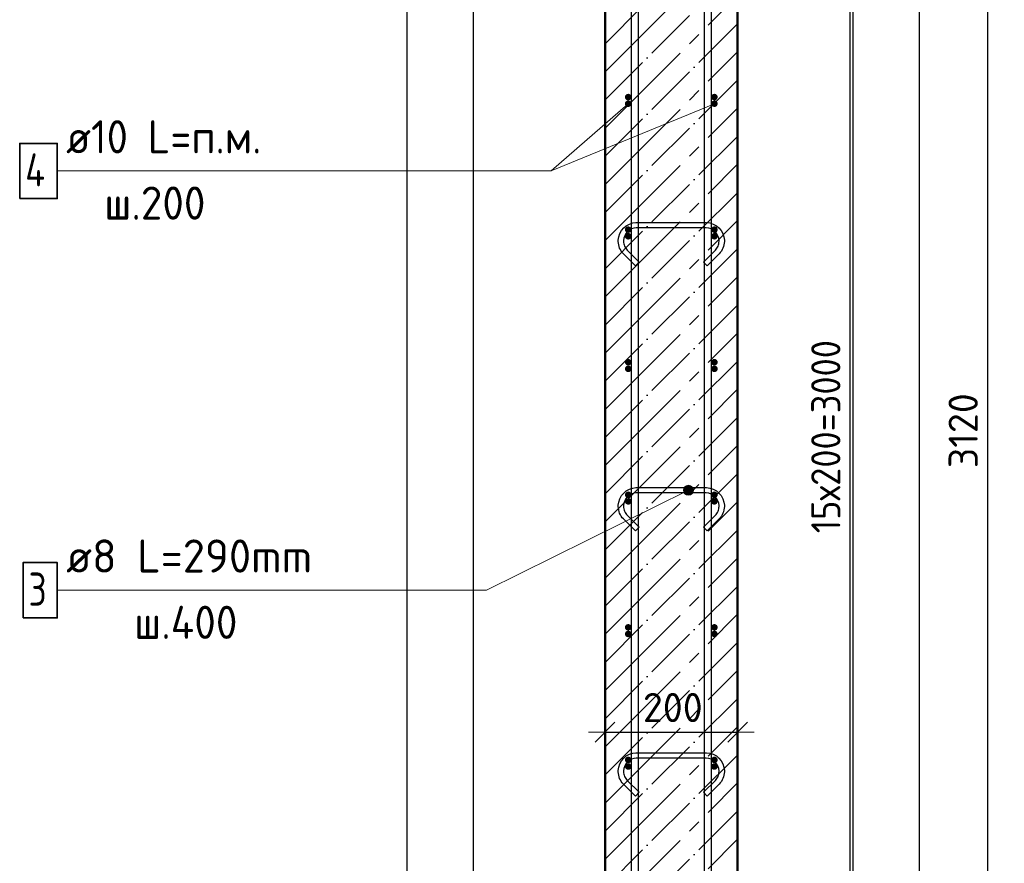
# Model space of a CAD drawing. Header units: millimetres. Extents: x -27380 to 48638, y 46540 to 72525.
# Tile 34 of 106: x -18346 to -16861, y 61265 to 62537. Entities that reach past the tile are written whole.
import ezdxf

# ---------------------------------------------------------------- set-up
doc = ezdxf.new("R2010")
doc.units = ezdxf.units.MM
doc.header["$PDMODE"] = 65
doc.linetypes.add('______11', pattern=[100, 80, -10, 0, -10])
doc.linetypes.add('______5', pattern=[220, 160, -20, 20, -20])
for name, color, linetype, lineweight in [('Standard', 7, 'Continuous', 25), ('Арм.стержн. Арматура края', 96, 'Continuous', 35), ('Арм.стержн. вертикальными 1', 22, 'Continuous', 35), ('Арм.стержн.горизонт. 1', 180, 'Continuous', 35), ('Размерная линия_ общее', 7, 'Continuous', 13)]:
    doc.layers.add(name, color=color, linetype=linetype, lineweight=lineweight)
doc.layers.add('Арм.стержн.Стяжки', color=7, linetype='Continuous', lineweight=35, true_color=0x501e0f)
doc.styles.add('ISOCPEUR', font='ISOCPEUR')
doc.dimstyles.new('DIMSTYLE_7', dxfattribs={"dimtxt": 44, "dimasz": 50, "dimexe": 0, "dimexo": 0, "dimgap": 22, "dimtad": 2, "dimdec": 0, "dimrnd": 5, "dimzin": 12, "dimdsep": 46, "dimtxsty": 'ISOCPEUR', "dimblk1": 'ALL_ML_STRICH', "dimblk2": 'ALL_ML_STRICH', "dimsah": 1, "dimcen": 0, "dimclrd": 7, "dimclre": 256, "dimclrt": 7, "dimadec": 0, "dimazin": 0, "dimtfac": 1, "dimtdec": 0, "dimtix": 1, "dimtmove": 2, "dimatfit": 3, "dimfxl": 0, "dimtzin": 0, "dimlwd": 0, "dimlwe": -3, "dimarcsym": 0})

# ---------------------------------------------------------------- blocks, each defined once
blk = doc.blocks.new('ALL_ML_STRICH')
at = {"color": 0, "linetype": 'ByBlock', "lineweight": -2}
for p, q in [((-0.3, -0.3), (0.3, 0.3)), ((0, -0.5), (0, 0.5)), ((-1, 0), (0.5, 0))]:
    blk.add_line(p, q, dxfattribs=at)
blk = doc.blocks.new('*D119')
at = {"layer": 'DEFPOINTS', "color": 7, "linetype": 'Continuous', "lineweight": 13, "transparency": 33554687}
for p in [(-17462.9, 61462.7), (-17462.9, 61453.2), (-17262.9, 61461.8)]:
    blk.add_point(p, dxfattribs=at)
at = {"layer": 'Размерная линия_ общее', "color": 253, "linetype": 'Continuous', "lineweight": -2, "true_color": 0xa0a0a0, "transparency": 33554687}
for p, q in [((-17462.9, 61462.7), (-17462.9, 61462.7)), ((-17262.9, 61462.7), (-17262.9, 61462.7))]:
    blk.add_line(p, q, dxfattribs=at)
at = {"layer": 'Размерная линия_ общее', "color": 7, "linetype": 'Continuous', "lineweight": -2, "transparency": 33554687}
blk.add_line((-17462.9, 61462.7), (-17262.9, 61462.7), dxfattribs=at)
at = {"layer": 'Размерная линия_ общее', "color": 7, "linetype": 'Continuous', "lineweight": 13, "transparency": 33554687, "xscale": 50, "yscale": 50, "zscale": 50, "rotation": 180}
blk.add_blockref('ALL_ML_STRICH', (-17462.9, 61462.7), dxfattribs=at)
at = {"layer": 'Размерная линия_ общее', "color": 7, "linetype": 'Continuous', "lineweight": 13, "transparency": 33554687, "xscale": 50, "yscale": 50, "zscale": 50}
blk.add_blockref('ALL_ML_STRICH', (-17262.9, 61462.7), dxfattribs=at)
at = {"layer": 'Размерная линия_ общее', "color": 7, "linetype": 'Continuous', "lineweight": 13, "transparency": 33554687, "insert": (-17360.7, 61499.7), "char_height": 44, "width": 132, "attachment_point": 5, "style": 'ISOCPEUR'}
blk.add_mtext('\\A1;{200}', dxfattribs=at)
blk = doc.blocks.new('*D123')
at = {"layer": 'DEFPOINTS', "color": 7, "linetype": 'Continuous', "lineweight": 13, "transparency": 33554687}
for p in [(-17297.9, 63410.7), (-17297.9, 60410.7), (-17092.9, 60410.7)]:
    blk.add_point(p, dxfattribs=at)
at = {"layer": 'Размерная линия_ общее', "color": 253, "linetype": 'Continuous', "lineweight": -2, "true_color": 0xa0a0a0, "transparency": 33554687}
for p, q in [((-17277.9, 63410.7), (-17092.9, 63410.7)), ((-17277.9, 60410.7), (-17092.9, 60410.7))]:
    blk.add_line(p, q, dxfattribs=at)
at = {"layer": 'Размерная линия_ общее', "color": 7, "linetype": 'Continuous', "lineweight": -2, "transparency": 33554687}
blk.add_line((-17092.9, 60410.7), (-17092.9, 63410.7), dxfattribs=at)
at = {"layer": 'Размерная линия_ общее', "color": 7, "linetype": 'Continuous', "lineweight": 13, "transparency": 33554687, "xscale": 50, "yscale": 50, "zscale": 50}
for p, rotation in [((-17092.9, 63410.7), 90), ((-17092.9, 60410.7), 270)]:
    blk.add_blockref('ALL_ML_STRICH', p, dxfattribs=dict(at, rotation=rotation))
at = {"layer": 'Размерная линия_ общее', "color": 7, "linetype": 'Continuous', "lineweight": 13, "transparency": 33554687, "insert": (-17151.9, 61762.7), "char_height": 44, "width": 2.2, "attachment_point": 1, "rotation": 90, "line_spacing_factor": 0.60241, "style": 'ISOCPEUR'}
blk.add_mtext('\\W0.91;15х200=3000', dxfattribs=at)
blk = doc.blocks.new('*D125')
at = {"layer": 'DEFPOINTS', "color": 7, "linetype": 'Continuous', "lineweight": 13, "transparency": 33554687}
for p in [(-17262.9, 63470.7), (-17215, 60350.7), (-16885.7, 60350.7)]:
    blk.add_point(p, dxfattribs=at)
at = {"layer": 'Размерная линия_ общее', "color": 253, "linetype": 'Continuous', "lineweight": -2, "true_color": 0xa0a0a0, "transparency": 33554687}
for p, q in [((-17242.9, 63470.7), (-16885.7, 63470.7)), ((-17195, 60350.7), (-16885.7, 60350.7))]:
    blk.add_line(p, q, dxfattribs=at)
at = {"layer": 'Размерная линия_ общее', "color": 7, "linetype": 'Continuous', "lineweight": -2, "transparency": 33554687}
blk.add_line((-16885.7, 60350.7), (-16885.7, 63470.7), dxfattribs=at)
at = {"layer": 'Размерная линия_ общее', "color": 7, "linetype": 'Continuous', "lineweight": 13, "transparency": 33554687, "xscale": 50, "yscale": 50, "zscale": 50}
for p, rotation in [((-16885.7, 63470.7), 90), ((-16885.7, 60350.7), 270)]:
    blk.add_blockref('ALL_ML_STRICH', p, dxfattribs=dict(at, rotation=rotation))
at = {"layer": 'Размерная линия_ общее', "color": 7, "linetype": 'Continuous', "lineweight": 13, "transparency": 33554687, "insert": (-16922.7, 61917.3), "char_height": 44, "width": 176, "attachment_point": 5, "rotation": 90, "style": 'ISOCPEUR'}
blk.add_mtext('\\A1;{3120}', dxfattribs=at)

msp = doc.modelspace()

# ---------------------------------------------------------------- hatches: boundary and pattern name
at = {"layer": 'Арм.стержн. Арматура края', "linetype": 'Continuous', "lineweight": 50, "transparency": 33554687}
for points in [[(-17422.9, 62420.7), (-17423.3, 62422.6), (-17424.4, 62424.2), (-17426, 62425.3), (-17427.9, 62425.7), (-17429.8, 62425.3), (-17431.4, 62424.2), (-17432.5, 62422.6), (-17432.9, 62420.7), (-17432.5, 62418.8), (-17431.4, 62417.1), (-17429.8, 62416.1), (-17427.9, 62415.7), (-17426, 62416.1), (-17424.4, 62417.1), (-17423.3, 62418.8)], [(-17292.9, 62420.7), (-17293.3, 62422.6), (-17294.4, 62424.2), (-17296, 62425.3), (-17297.9, 62425.7), (-17299.8, 62425.3), (-17301.4, 62424.2), (-17302.5, 62422.6), (-17302.9, 62420.7), (-17302.5, 62418.8), (-17301.4, 62417.1), (-17299.8, 62416.1), (-17297.9, 62415.7), (-17296, 62416.1), (-17294.4, 62417.1), (-17293.3, 62418.8)], [(-17422.9, 62220.7), (-17423.3, 62222.6), (-17424.4, 62224.2), (-17426, 62225.3), (-17427.9, 62225.7), (-17429.8, 62225.3), (-17431.4, 62224.2), (-17432.5, 62222.6), (-17432.9, 62220.7), (-17432.5, 62218.8), (-17431.4, 62217.1), (-17429.8, 62216.1), (-17427.9, 62215.7), (-17426, 62216.1), (-17424.4, 62217.1), (-17423.3, 62218.8)], [(-17292.9, 62220.7), (-17293.3, 62222.6), (-17294.4, 62224.2), (-17296, 62225.3), (-17297.9, 62225.7), (-17299.8, 62225.3), (-17301.4, 62224.2), (-17302.5, 62222.6), (-17302.9, 62220.7), (-17302.5, 62218.8), (-17301.4, 62217.1), (-17299.8, 62216.1), (-17297.9, 62215.7), (-17296, 62216.1), (-17294.4, 62217.1), (-17293.3, 62218.8)], [(-17422.9, 62020.7), (-17423.3, 62022.6), (-17424.4, 62024.2), (-17426, 62025.3), (-17427.9, 62025.7), (-17429.8, 62025.3), (-17431.4, 62024.2), (-17432.5, 62022.6), (-17432.9, 62020.7), (-17432.5, 62018.8), (-17431.4, 62017.1), (-17429.8, 62016.1), (-17427.9, 62015.7), (-17426, 62016.1), (-17424.4, 62017.1), (-17423.3, 62018.8)], [(-17292.9, 62020.7), (-17293.3, 62022.6), (-17294.4, 62024.2), (-17296, 62025.3), (-17297.9, 62025.7), (-17299.8, 62025.3), (-17301.4, 62024.2), (-17302.5, 62022.6), (-17302.9, 62020.7), (-17302.5, 62018.8), (-17301.4, 62017.1), (-17299.8, 62016.1), (-17297.9, 62015.7), (-17296, 62016.1), (-17294.4, 62017.1), (-17293.3, 62018.8)], [(-17422.9, 61820.7), (-17423.3, 61822.6), (-17424.4, 61824.2), (-17426, 61825.3), (-17427.9, 61825.7), (-17429.8, 61825.3), (-17431.4, 61824.2), (-17432.5, 61822.6), (-17432.9, 61820.7), (-17432.5, 61818.8), (-17431.4, 61817.1), (-17429.8, 61816.1), (-17427.9, 61815.7), (-17426, 61816.1), (-17424.4, 61817.1), (-17423.3, 61818.8)], [(-17292.9, 61820.7), (-17293.3, 61822.6), (-17294.4, 61824.2), (-17296, 61825.3), (-17297.9, 61825.7), (-17299.8, 61825.3), (-17301.4, 61824.2), (-17302.5, 61822.6), (-17302.9, 61820.7), (-17302.5, 61818.8), (-17301.4, 61817.1), (-17299.8, 61816.1), (-17297.9, 61815.7), (-17296, 61816.1), (-17294.4, 61817.1), (-17293.3, 61818.8)], [(-17422.9, 61620.7), (-17423.3, 61622.6), (-17424.4, 61624.2), (-17426, 61625.3), (-17427.9, 61625.7), (-17429.8, 61625.3), (-17431.4, 61624.2), (-17432.5, 61622.6), (-17432.9, 61620.7), (-17432.5, 61618.8), (-17431.4, 61617.1), (-17429.8, 61616.1), (-17427.9, 61615.7), (-17426, 61616.1), (-17424.4, 61617.1), (-17423.3, 61618.8)], [(-17292.9, 61620.7), (-17293.3, 61622.6), (-17294.4, 61624.2), (-17296, 61625.3), (-17297.9, 61625.7), (-17299.8, 61625.3), (-17301.4, 61624.2), (-17302.5, 61622.6), (-17302.9, 61620.7), (-17302.5, 61618.8), (-17301.4, 61617.1), (-17299.8, 61616.1), (-17297.9, 61615.7), (-17296, 61616.1), (-17294.4, 61617.1), (-17293.3, 61618.8)], [(-17422.9, 61420.7), (-17423.3, 61422.6), (-17424.4, 61424.2), (-17426, 61425.3), (-17427.9, 61425.7), (-17429.8, 61425.3), (-17431.4, 61424.2), (-17432.5, 61422.6), (-17432.9, 61420.7), (-17432.5, 61418.8), (-17431.4, 61417.1), (-17429.8, 61416.1), (-17427.9, 61415.7), (-17426, 61416.1), (-17424.4, 61417.1), (-17423.3, 61418.8)], [(-17292.9, 61420.7), (-17293.3, 61422.6), (-17294.4, 61424.2), (-17296, 61425.3), (-17297.9, 61425.7), (-17299.8, 61425.3), (-17301.4, 61424.2), (-17302.5, 61422.6), (-17302.9, 61420.7), (-17302.5, 61418.8), (-17301.4, 61417.1), (-17299.8, 61416.1), (-17297.9, 61415.7), (-17296, 61416.1), (-17294.4, 61417.1), (-17293.3, 61418.8)]]:
    msp.add_hatch(color=4, dxfattribs=at).paths.add_polyline_path(points)
at = {"layer": 'Арм.стержн.горизонт. 1', "linetype": 'Continuous', "lineweight": 50, "transparency": 33554687}
for points in [[(-17422.9, 62410.7), (-17423.3, 62412.6), (-17424.4, 62414.2), (-17426, 62415.3), (-17427.9, 62415.7), (-17429.8, 62415.3), (-17431.4, 62414.2), (-17432.5, 62412.6), (-17432.9, 62410.7), (-17432.5, 62408.8), (-17431.4, 62407.1), (-17429.8, 62406.1), (-17427.9, 62405.7), (-17426, 62406.1), (-17424.4, 62407.1), (-17423.3, 62408.8)], [(-17292.9, 62410.7), (-17293.3, 62412.6), (-17294.4, 62414.2), (-17296, 62415.3), (-17297.9, 62415.7), (-17299.8, 62415.3), (-17301.4, 62414.2), (-17302.5, 62412.6), (-17302.9, 62410.7), (-17302.5, 62408.8), (-17301.4, 62407.1), (-17299.8, 62406.1), (-17297.9, 62405.7), (-17296, 62406.1), (-17294.4, 62407.1), (-17293.3, 62408.8)], [(-17422.9, 62210.7), (-17423.3, 62212.6), (-17424.4, 62214.2), (-17426, 62215.3), (-17427.9, 62215.7), (-17429.8, 62215.3), (-17431.4, 62214.2), (-17432.5, 62212.6), (-17432.9, 62210.7), (-17432.5, 62208.8), (-17431.4, 62207.1), (-17429.8, 62206.1), (-17427.9, 62205.7), (-17426, 62206.1), (-17424.4, 62207.1), (-17423.3, 62208.8)], [(-17292.9, 62210.7), (-17293.3, 62212.6), (-17294.4, 62214.2), (-17296, 62215.3), (-17297.9, 62215.7), (-17299.8, 62215.3), (-17301.4, 62214.2), (-17302.5, 62212.6), (-17302.9, 62210.7), (-17302.5, 62208.8), (-17301.4, 62207.1), (-17299.8, 62206.1), (-17297.9, 62205.7), (-17296, 62206.1), (-17294.4, 62207.1), (-17293.3, 62208.8)], [(-17422.9, 62010.7), (-17423.3, 62012.6), (-17424.4, 62014.2), (-17426, 62015.3), (-17427.9, 62015.7), (-17429.8, 62015.3), (-17431.4, 62014.2), (-17432.5, 62012.6), (-17432.9, 62010.7), (-17432.5, 62008.8), (-17431.4, 62007.1), (-17429.8, 62006.1), (-17427.9, 62005.7), (-17426, 62006.1), (-17424.4, 62007.1), (-17423.3, 62008.8)], [(-17292.9, 62010.7), (-17293.3, 62012.6), (-17294.4, 62014.2), (-17296, 62015.3), (-17297.9, 62015.7), (-17299.8, 62015.3), (-17301.4, 62014.2), (-17302.5, 62012.6), (-17302.9, 62010.7), (-17302.5, 62008.8), (-17301.4, 62007.1), (-17299.8, 62006.1), (-17297.9, 62005.7), (-17296, 62006.1), (-17294.4, 62007.1), (-17293.3, 62008.8)], [(-17422.9, 61810.7), (-17423.3, 61812.6), (-17424.4, 61814.2), (-17426, 61815.3), (-17427.9, 61815.7), (-17429.8, 61815.3), (-17431.4, 61814.2), (-17432.5, 61812.6), (-17432.9, 61810.7), (-17432.5, 61808.8), (-17431.4, 61807.1), (-17429.8, 61806.1), (-17427.9, 61805.7), (-17426, 61806.1), (-17424.4, 61807.1), (-17423.3, 61808.8)], [(-17292.9, 61810.7), (-17293.3, 61812.6), (-17294.4, 61814.2), (-17296, 61815.3), (-17297.9, 61815.7), (-17299.8, 61815.3), (-17301.4, 61814.2), (-17302.5, 61812.6), (-17302.9, 61810.7), (-17302.5, 61808.8), (-17301.4, 61807.1), (-17299.8, 61806.1), (-17297.9, 61805.7), (-17296, 61806.1), (-17294.4, 61807.1), (-17293.3, 61808.8)], [(-17422.9, 61610.7), (-17423.3, 61612.6), (-17424.4, 61614.2), (-17426, 61615.3), (-17427.9, 61615.7), (-17429.8, 61615.3), (-17431.4, 61614.2), (-17432.5, 61612.6), (-17432.9, 61610.7), (-17432.5, 61608.8), (-17431.4, 61607.1), (-17429.8, 61606.1), (-17427.9, 61605.7), (-17426, 61606.1), (-17424.4, 61607.1), (-17423.3, 61608.8)], [(-17292.9, 61610.7), (-17293.3, 61612.6), (-17294.4, 61614.2), (-17296, 61615.3), (-17297.9, 61615.7), (-17299.8, 61615.3), (-17301.4, 61614.2), (-17302.5, 61612.6), (-17302.9, 61610.7), (-17302.5, 61608.8), (-17301.4, 61607.1), (-17299.8, 61606.1), (-17297.9, 61605.7), (-17296, 61606.1), (-17294.4, 61607.1), (-17293.3, 61608.8)], [(-17422.9, 61410.7), (-17423.3, 61412.6), (-17424.4, 61414.2), (-17426, 61415.3), (-17427.9, 61415.7), (-17429.8, 61415.3), (-17431.4, 61414.2), (-17432.5, 61412.6), (-17432.9, 61410.7), (-17432.5, 61408.8), (-17431.4, 61407.1), (-17429.8, 61406.1), (-17427.9, 61405.7), (-17426, 61406.1), (-17424.4, 61407.1), (-17423.3, 61408.8)], [(-17292.9, 61410.7), (-17293.3, 61412.6), (-17294.4, 61414.2), (-17296, 61415.3), (-17297.9, 61415.7), (-17299.8, 61415.3), (-17301.4, 61414.2), (-17302.5, 61412.6), (-17302.9, 61410.7), (-17302.5, 61408.8), (-17301.4, 61407.1), (-17299.8, 61406.1), (-17297.9, 61405.7), (-17296, 61406.1), (-17294.4, 61407.1), (-17293.3, 61408.8)]]:
    msp.add_hatch(color=4, dxfattribs=at).paths.add_polyline_path(points)
at = {"layer": 'Арм.стержн.Стяжки', "linetype": 'Continuous', "lineweight": 13, "transparency": 33554687}
for points in [[(-17344.5, 61828), (-17337.6, 61820.1), (-17343.3, 61831.7)], [(-17341.2, 61821.3), (-17344.5, 61828), (-17343.8, 61824.2)], [(-17344.5, 61828), (-17341.2, 61821.3), (-17337.6, 61820.1)], [(-17343.3, 61831.7), (-17333.7, 61820.8), (-17340.4, 61834.3)], [(-17343.3, 61831.7), (-17337.6, 61820.1), (-17333.7, 61820.8)], [(-17340.4, 61834.3), (-17330.8, 61823.4), (-17336.6, 61835)], [(-17340.4, 61834.3), (-17333.7, 61820.8), (-17330.8, 61823.4)], [(-17336.6, 61835), (-17330.8, 61823.4), (-17329.6, 61827)], [(-17336.6, 61835), (-17329.6, 61827), (-17332.9, 61833.8)], [(-17332.9, 61833.8), (-17329.6, 61827), (-17330.3, 61830.9)]]:
    msp.add_hatch(color=7, dxfattribs=at).paths.add_polyline_path(points)

# ---------------------------------------------------------------- linework, layer by layer
at = {"layer": 'Standard', "color": 52, "linetype": 'Continuous', "lineweight": -3, "transparency": 33554687}
for p, q in [((-17661.6, 63748.2), (-17661.6, 60005.5)), ((-17661.6, 63748.2), (-17661.6, 60005.5)), ((-17088.7, 60005.5), (-17088.7, 63748.2)), ((-17088.7, 60005.5), (-17088.7, 63748.2))]:
    msp.add_line(p, q, dxfattribs=at)
at = {"layer": 'Standard', "color": 7, "linetype": 'Continuous', "lineweight": 13, "transparency": 33554687}
msp.add_line((-17297.9, 62410.7), (-17544, 62309.2), dxfattribs=at)
at = {"layer": 'Standard', "color": 7, "linetype": 'Continuous', "lineweight": -3, "transparency": 33554687}
msp.add_lwpolyline([(-17761.6, 59905.5), (-16988.7, 59905.5), (-16988.7, 63848.2), (-17761.6, 63848.2), (-17761.6, 59905.5)], dxfattribs=at)
at = {"layer": 'Арм.стержн. вертикальными 1', "color": 4, "linetype": 'Continuous', "lineweight": 25, "transparency": 33554687}
for points in [[(-17422.9, 60350.7), (-17422.9, 63561.6), (-17423.5, 63566.2), (-17425, 63570.7), (-17427.4, 63574.9), (-17430.2, 63578.3), (-17433.6, 63581.2), (-17437.8, 63583.5), (-17442.4, 63585), (-17446.9, 63585.7), (-17666.6, 63585.7), (-17666.6, 63595.7), (-17446.2, 63595.7), (-17440.1, 63594.8), (-17433.8, 63592.7), (-17427.9, 63589.5), (-17423.1, 63585.4), (-17419.1, 63580.6), (-17415.8, 63574.8), (-17413.7, 63568.4), (-17412.9, 63562.3), (-17412.9, 60350.7), (-17422.9, 60350.7)], [(-17312.9, 60350.7), (-17312.9, 63562.3), (-17312, 63568.4), (-17310, 63574.8), (-17306.7, 63580.6), (-17302.7, 63585.4), (-17297.8, 63589.5), (-17292, 63592.7), (-17285.7, 63594.8), (-17279.5, 63595.7), (-17083.7, 63595.7), (-17083.7, 63585.7), (-17278.9, 63585.7), (-17283.4, 63585), (-17288, 63583.5), (-17292.1, 63581.2), (-17295.6, 63578.3), (-17298.4, 63574.9), (-17300.8, 63570.7), (-17302.3, 63566.2), (-17302.9, 63561.6), (-17302.9, 60350.7), (-17312.9, 60350.7)]]:
    msp.add_lwpolyline(points, dxfattribs=at)
at = {"layer": 'Арм.стержн.горизонт. 1', "color": 7, "linetype": 'Continuous', "lineweight": 13, "transparency": 33554687}
for p, q in [((-17544, 62309.2), (-17427.9, 62410.7)), ((-18289, 62309.2), (-17544, 62309.2))]:
    msp.add_line(p, q, dxfattribs=at)
at = {"layer": 'Арм.стержн.горизонт. 1', "color": 7, "linetype": 'Continuous', "lineweight": 35, "transparency": 33554687}
msp.add_lwpolyline([(-18345.7, 62267.5), (-18289, 62267.5), (-18289, 62350.8), (-18345.7, 62350.8), (-18345.7, 62267.5)], dxfattribs=at)
at = {"layer": 'Арм.стержн.Стяжки', "color": 7, "linetype": 'Continuous', "lineweight": 13, "transparency": 33554687}
for p, q in [((-17641.5, 61676.7), (-17337.1, 61827.5)), ((-17343.8, 61824.2), (-17343.8, 61824.2)), ((-17340.4, 61834.3), (-17340.4, 61834.3)), ((-17330.3, 61830.9), (-17330.3, 61830.9)), ((-17333.7, 61820.8), (-17333.7, 61820.8)), ((-18289, 61676.7), (-17641.5, 61676.7))]:
    msp.add_line(p, q, dxfattribs=at)
at = {"layer": 'Арм.стержн.Стяжки', "color": 40, "linetype": 'Continuous', "lineweight": 25, "transparency": 33554687}
for points in [[(-17314.3, 62171.8), (-17296.5, 62189.7), (-17295.2, 62191.1), (-17294.1, 62192.6), (-17293.2, 62194.2), (-17292.4, 62195.9), (-17291.8, 62197.6), (-17291.3, 62199.4), (-17291, 62201.3), (-17290.9, 62203.2), (-17290.9, 62204.3), (-17291.4, 62207.9), (-17292.6, 62211.6), (-17294.5, 62214.9), (-17296.8, 62217.7), (-17299.5, 62219.9), (-17302.8, 62221.8), (-17306.5, 62223), (-17310.1, 62223.5), (-17415.7, 62223.5), (-17419.3, 62223), (-17422.9, 62221.8), (-17426.3, 62219.9), (-17429, 62217.7), (-17431.3, 62214.9), (-17433.2, 62211.6), (-17434.4, 62207.9), (-17434.9, 62204.3), (-17434.9, 62203.2), (-17434.8, 62201.3), (-17434.5, 62199.4), (-17434, 62197.6), (-17433.4, 62195.9), (-17432.6, 62194.2), (-17431.6, 62192.6), (-17430.5, 62191.1), (-17429.3, 62189.7), (-17411.4, 62171.8), (-17417.1, 62166.1), (-17435.2, 62184.2), (-17436.8, 62186.1), (-17438.3, 62188.2), (-17439.7, 62190.5), (-17440.8, 62192.8), (-17441.6, 62195.2), (-17442.3, 62197.8), (-17442.7, 62200.4), (-17442.9, 62202.9), (-17442.9, 62204.9), (-17442.2, 62209.7), (-17440.5, 62214.8), (-17437.9, 62219.5), (-17434.7, 62223.3), (-17430.9, 62226.6), (-17426.2, 62229.2), (-17421.1, 62230.9), (-17416.2, 62231.5), (-17309.6, 62231.5), (-17304.7, 62230.9), (-17299.6, 62229.2), (-17294.9, 62226.6), (-17291.1, 62223.3), (-17287.9, 62219.5), (-17285.2, 62214.8), (-17283.6, 62209.7), (-17282.9, 62204.9), (-17282.9, 62202.9), (-17283.1, 62200.4), (-17283.5, 62197.8), (-17284.1, 62195.2), (-17285, 62192.8), (-17286.1, 62190.5), (-17287.4, 62188.2), (-17289, 62186.1), (-17290.6, 62184.2), (-17308.7, 62166.1), (-17314.3, 62171.8)], [(-17314.3, 61771.8), (-17296.5, 61789.7), (-17295.2, 61791.1), (-17294.1, 61792.6), (-17293.2, 61794.2), (-17292.4, 61795.9), (-17291.8, 61797.6), (-17291.3, 61799.4), (-17291, 61801.3), (-17290.9, 61803.2), (-17290.9, 61804.3), (-17291.4, 61807.9), (-17292.6, 61811.6), (-17294.5, 61814.9), (-17296.8, 61817.7), (-17299.5, 61819.9), (-17302.8, 61821.8), (-17306.5, 61823), (-17310.1, 61823.5), (-17415.7, 61823.5), (-17419.3, 61823), (-17422.9, 61821.8), (-17426.3, 61819.9), (-17429, 61817.7), (-17431.3, 61814.9), (-17433.2, 61811.6), (-17434.4, 61807.9), (-17434.9, 61804.3), (-17434.9, 61803.2), (-17434.8, 61801.3), (-17434.5, 61799.4), (-17434, 61797.6), (-17433.4, 61795.9), (-17432.6, 61794.2), (-17431.6, 61792.6), (-17430.5, 61791.1), (-17429.3, 61789.7), (-17411.4, 61771.8), (-17417.1, 61766.1), (-17435.2, 61784.2), (-17436.8, 61786.1), (-17438.3, 61788.2), (-17439.7, 61790.5), (-17440.8, 61792.8), (-17441.6, 61795.2), (-17442.3, 61797.8), (-17442.7, 61800.4), (-17442.9, 61802.9), (-17442.9, 61804.9), (-17442.2, 61809.7), (-17440.5, 61814.8), (-17437.9, 61819.5), (-17434.7, 61823.3), (-17430.9, 61826.6), (-17426.2, 61829.2), (-17421.1, 61830.9), (-17416.2, 61831.5), (-17309.6, 61831.5), (-17304.7, 61830.9), (-17299.6, 61829.2), (-17294.9, 61826.6), (-17291.1, 61823.3), (-17287.9, 61819.5), (-17285.2, 61814.8), (-17283.6, 61809.7), (-17282.9, 61804.9), (-17282.9, 61802.9), (-17283.1, 61800.4), (-17283.5, 61797.8), (-17284.1, 61795.2), (-17285, 61792.8), (-17286.1, 61790.5), (-17287.4, 61788.2), (-17289, 61786.1), (-17290.6, 61784.2), (-17308.7, 61766.1), (-17314.3, 61771.8)], [(-17314.3, 61371.8), (-17296.5, 61389.7), (-17295.2, 61391.1), (-17294.1, 61392.6), (-17293.2, 61394.2), (-17292.4, 61395.9), (-17291.8, 61397.6), (-17291.3, 61399.4), (-17291, 61401.3), (-17290.9, 61403.2), (-17290.9, 61404.3), (-17291.4, 61407.9), (-17292.6, 61411.6), (-17294.5, 61414.9), (-17296.8, 61417.7), (-17299.5, 61419.9), (-17302.8, 61421.8), (-17306.5, 61423), (-17310.1, 61423.5), (-17415.7, 61423.5), (-17419.3, 61423), (-17422.9, 61421.8), (-17426.3, 61419.9), (-17429, 61417.7), (-17431.3, 61414.9), (-17433.2, 61411.6), (-17434.4, 61407.9), (-17434.9, 61404.3), (-17434.9, 61403.2), (-17434.8, 61401.3), (-17434.5, 61399.4), (-17434, 61397.6), (-17433.4, 61395.9), (-17432.6, 61394.2), (-17431.6, 61392.6), (-17430.5, 61391.1), (-17429.3, 61389.7), (-17411.4, 61371.8), (-17417.1, 61366.1), (-17435.2, 61384.2), (-17436.8, 61386.1), (-17438.3, 61388.2), (-17439.7, 61390.5), (-17440.8, 61392.8), (-17441.6, 61395.2), (-17442.3, 61397.8), (-17442.7, 61400.4), (-17442.9, 61402.9), (-17442.9, 61404.9), (-17442.2, 61409.7), (-17440.5, 61414.8), (-17437.9, 61419.5), (-17434.7, 61423.3), (-17430.9, 61426.6), (-17426.2, 61429.2), (-17421.1, 61430.9), (-17416.2, 61431.5), (-17309.6, 61431.5), (-17304.7, 61430.9), (-17299.6, 61429.2), (-17294.9, 61426.6), (-17291.1, 61423.3), (-17287.9, 61419.5), (-17285.2, 61414.8), (-17283.6, 61409.7), (-17282.9, 61404.9), (-17282.9, 61402.9), (-17283.1, 61400.4), (-17283.5, 61397.8), (-17284.1, 61395.2), (-17285, 61392.8), (-17286.1, 61390.5), (-17287.4, 61388.2), (-17289, 61386.1), (-17290.6, 61384.2), (-17308.7, 61366.1), (-17314.3, 61371.8)]]:
    msp.add_lwpolyline(points, dxfattribs=at)
at = {"layer": 'Арм.стержн.Стяжки', "color": 7, "linetype": 'Continuous', "lineweight": 35, "transparency": 33554687}
msp.add_lwpolyline([(-18340.7, 61635), (-18289, 61635), (-18289, 61718.3), (-18340.7, 61718.3), (-18340.7, 61635)], dxfattribs=at)
at = {"layer": 'Арм.стержн.Стяжки', "color": 7, "linetype": 'Continuous', "lineweight": 13, "transparency": 33554687}
msp.add_circle((-17337.1, 61827.5), 7.5, dxfattribs=at)
at = {"layer": 'Размерная линия_ общее', "color": 7, "linetype": 'Continuous', "lineweight": 50, "transparency": 33554687}
for p, q in [((-17462.9, 63470.7), (-17462.9, 60350.7)), ((-17262.9, 60350.7), (-17262.9, 63470.7))]:
    msp.add_line(p, q, dxfattribs=at)
at = {"layer": 'Размерная линия_ общее', "color": 7, "linetype": '______11', "lineweight": -3, "transparency": 33554687}
for p, q in [((-17462.9, 62501.1), (-17262.9, 62701.1)), ((-17462.9, 62416.3), (-17262.9, 62616.3)), ((-17462.9, 62331.4), (-17262.9, 62531.4)), ((-17462.9, 62246.5), (-17262.9, 62446.5)), ((-17462.9, 62161.7), (-17262.9, 62361.7)), ((-17462.9, 62076.8), (-17262.9, 62276.8)), ((-17462.9, 61992), (-17262.9, 62192)), ((-17462.9, 61907.1), (-17262.9, 62107.1)), ((-17462.9, 61822.3), (-17262.9, 62022.3)), ((-17462.9, 61737.4), (-17262.9, 61937.4)), ((-17462.9, 61652.6), (-17262.9, 61852.6)), ((-17462.9, 61567.7), (-17262.9, 61767.7)), ((-17462.9, 61482.9), (-17262.9, 61682.9)), ((-17462.9, 61398), (-17262.9, 61598)), ((-17462.9, 61313.2), (-17262.9, 61513.2)), ((-17462.9, 61228.3), (-17262.9, 61428.3)), ((-17462.9, 61143.5), (-17262.9, 61343.5))]:
    msp.add_line(p, q, dxfattribs=at)
at = {"layer": 'Размерная линия_ общее', "color": 7, "linetype": '______5', "lineweight": -3, "transparency": 33554687}
for p, q in [((-17462.9, 62458.7), (-17262.9, 62658.7)), ((-17462.9, 62373.8), (-17262.9, 62573.8)), ((-17462.9, 62289), (-17262.9, 62489)), ((-17462.9, 62204.1), (-17262.9, 62404.1)), ((-17462.9, 62119.3), (-17262.9, 62319.3)), ((-17462.9, 62034.4), (-17262.9, 62234.4)), ((-17462.9, 61949.6), (-17262.9, 62149.6)), ((-17462.9, 61864.7), (-17262.9, 62064.7)), ((-17462.9, 61779.9), (-17262.9, 61979.9)), ((-17462.9, 61695), (-17262.9, 61895)), ((-17462.9, 61610.2), (-17262.9, 61810.2)), ((-17462.9, 61525.3), (-17262.9, 61725.3)), ((-17462.9, 61440.4), (-17262.9, 61640.4)), ((-17462.9, 61355.6), (-17262.9, 61555.6)), ((-17462.9, 61270.7), (-17262.9, 61470.7)), ((-17462.9, 61185.9), (-17262.9, 61385.9)), ((-17462.9, 61101), (-17262.9, 61301))]:
    msp.add_line(p, q, dxfattribs=at)

# ---------------------------------------------------------------- texts
at = {"layer": 'Арм.стержн.горизонт. 1', "color": 7, "linetype": 'Continuous', "lineweight": 25, "transparency": 33554687, "char_height": 50, "attachment_point": 7, "style": 'ISOCPEUR'}
for s, insert, width in [('\\W0.94;ø10 L=п.м.', (-18275.7, 62335.8), 333.305), ('\\W0.80;4', (-18337.4, 62285.8), 59.972), ('\\W0.95;ш.200 ', (-18218.2, 62235.8), 218.666)]:
    msp.add_mtext(s, dxfattribs=dict(at, insert=insert, width=width))
at = {"layer": 'Арм.стержн.Стяжки', "color": 7, "linetype": 'Continuous', "lineweight": 25, "transparency": 33554687, "char_height": 50, "attachment_point": 7, "style": 'ISOCPEUR'}
for s, insert, width in [('\\W0.98;ø8 L=290mm ', (-18275.7, 61703.3), 429.211), ('\\W0.78;3', (-18332.4, 61653.3), 54.401), ('\\W0.95;ш.400 ', (-18173.2, 61603.3), 223.706)]:
    msp.add_mtext(s, dxfattribs=dict(at, insert=insert, width=width))

# ---------------------------------------------------------------- dimensions: what is measured, and where the dimension line sits
at = {"layer": 'Размерная линия_ общее', "color": 7, "linetype": 'Continuous', "lineweight": 13, "transparency": 33554687}
dim = msp.add_linear_dim(base=(-16885.7, 63470.7), p1=(-17195, 60350.7), p2=(-17242.9, 63470.7), angle=90, dimstyle='DIMSTYLE_7', override={"dimpost": '<>', "dimclrd": 7, "dimclre": 253, "dimclrt": 7, "dimlwd": 0, "dimlwe": 65533}, dxfattribs=at)
dim.commit()
dim.dimension.update_dxf_attribs({"geometry": '*D125', "text_midpoint": (-16922.7, 61917.3), "dimtype": 160})
dim = msp.add_linear_dim(base=(-17092.9, 63410.7), p1=(-17277.9, 60410.7), p2=(-17277.9, 63410.7), angle=90, text='\\W0.91;15х200=3000', dimstyle='DIMSTYLE_7', override={"dimpost": '<>', "dimclrd": 7, "dimclre": 253, "dimclrt": 7, "dimlwd": 0, "dimlwe": 65533}, dxfattribs=at)
dim.commit()
dim.dimension.update_dxf_attribs({"geometry": '*D123', "text_midpoint": (-17114.9, 61910.7), "dimtype": 160})
dim = msp.add_linear_dim(base=(-17262.9, 61462.7), p1=(-17462.9, 61462.7), p2=(-17262.9, 61462.7), dimstyle='DIMSTYLE_7', override={"dimpost": '<>', "dimclrd": 7, "dimclre": 253, "dimclrt": 7, "dimlwd": 0, "dimlwe": 65533}, dxfattribs=at)
dim.commit()
dim.dimension.update_dxf_attribs({"geometry": '*D119', "text_midpoint": (-17360.7, 61499.7), "dimtype": 160})

doc.saveas('drawing.dxf')
